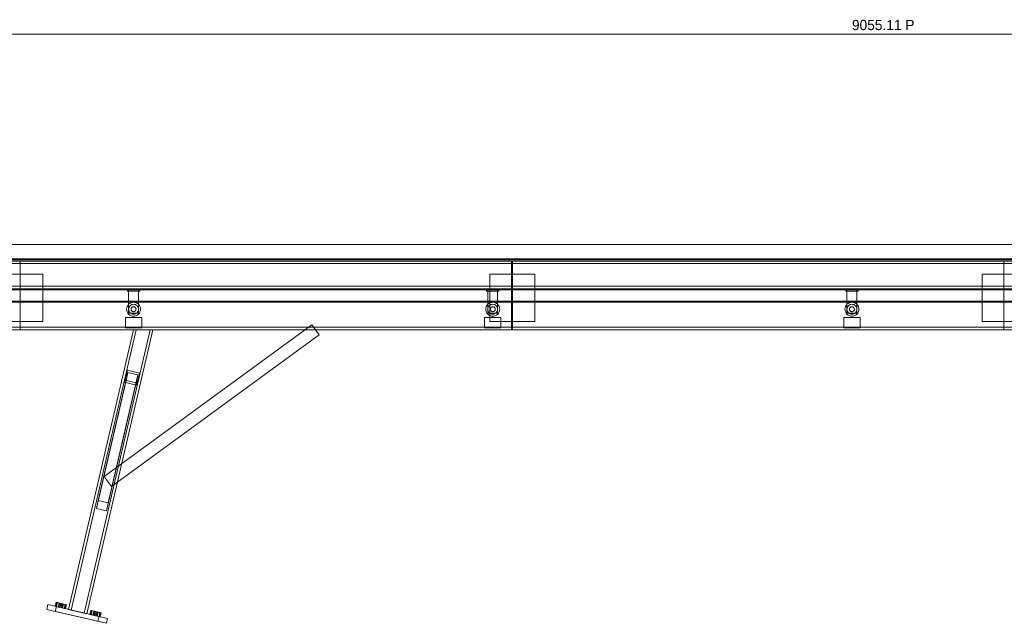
# Model space of a CAD drawing. Header units: millimetres. Extents: x -2233 to 61924, y -68080 to 6847.
# Tile 6 of 256: x 2499 to 4899, y -56835 to -55365. Entities that reach past the tile are written whole.
import ezdxf

# ---------------------------------------------------------------- set-up
doc = ezdxf.new("R2010")
doc.units = ezdxf.units.MM
doc.layers.add('COTAS_P', color=1, linetype='Continuous', lineweight=0)
doc.layers.add('R27_C10_CONJUNTO', color=7, linetype='Continuous', lineweight=0)
doc.dimstyles.new('R19_10', dxfattribs={"dimtxt": 25, "dimasz": 15, "dimexe": 15, "dimexo": 8, "dimgap": 10, "dimtad": 1, "dimtih": 1, "dimtoh": 1, "dimdsep": 46, "dimcen": 0.09, "dimadec": 0, "dimazin": 0, "dimtfac": 1, "dimtdec": 4, "dimtofl": 0, "dimtmove": 0, "dimatfit": 3, "dimfxl": 1, "dimtolj": 1, "dimtzin": 0, "dimarcsym": 0})

# ---------------------------------------------------------------- blocks, each defined once
blk = doc.blocks.new('DIM_R28_65')
at = {"layer": 'COTAS_P'}
for p, q in [((0, -55400), (15, -55395.5)), ((0, -56000), (0, -55400)), ((0, -55400), (9055.1, -55400)), ((0, -55400), (15, -55404.5)), ((9055.1, -55400), (9040.1, -55395.5)), ((9055.1, -55400), (9040.1, -55404.5)), ((9055.1, -56000), (9055.1, -55400))]:
    blk.add_line(p, q, dxfattribs=at)
blk.add_text('9055.11 P', height=25, dxfattribs=at).set_placement((4527.6, -55390))

msp = doc.modelspace()

# ---------------------------------------------------------------- linework, layer by layer
at = {"layer": 'R27_C10_CONJUNTO'}
for p, q in [((60, -55912), (8995.109, -55912)), ((0, -55947), (9055.109, -55947)), ((0, -55950), (9055.109, -55950)), ((9055.109, -55950), (0, -55950)), ((60, -55947), (8995.109, -55947)), ((70, -55950), (8985.109, -55950)), ((70, -55953), (8985.109, -55953)), ((100, -55953), (8955.109, -55953)), ((100, -55959), (8955.109, -55959)), ((2500, -55953), (3698, -55953)), ((2500, -55953), (2500, -56120)), ((2500, -55953), (2500, -55959)), ((2500, -55959), (3698, -55959)), ((3698, -56120), (3698, -55953)), ((3698, -55959), (3698, -55953)), ((3700, -55953), (4898, -55953)), ((3700, -55953), (3700, -56120)), ((3700, -55953), (3700, -55959)), ((3700, -55959), (4898, -55959)), ((4898, -56120), (4898, -55953)), ((4898, -55959), (4898, -55953)), ((2445, -55985), (2555, -55985)), ((2555, -56100), (2555, -55985)), ((3645, -55985), (3755, -55985)), ((3645, -55985), (3645, -56100)), ((3755, -56100), (3755, -55985)), ((4845, -55985), (4955, -55985)), ((4845, -55985), (4845, -56100)), ((-70, -56014), (9125.109, -56014)), ((-70, -56020), (9125.109, -56020)), ((-70, -56023), (9125.109, -56023)), ((2761.533, -56020), (2791.533, -56020)), ((2761.533, -56020), (2761.533, -56026)), ((2761.533, -56026), (2791.533, -56026)), ((2764.533, -56020), (2788.533, -56020)), ((2764.533, -56020), (2764.533, -56080)), ((2788.533, -56080), (2788.533, -56020)), ((2791.533, -56026), (2791.533, -56020)), ((3637.044, -56020), (3667.044, -56020)), ((3637.044, -56020), (3637.044, -56026)), ((3637.044, -56026), (3667.044, -56026)), ((3640.044, -56020), (3664.044, -56020)), ((3640.044, -56020), (3640.044, -56080)), ((3664.044, -56080), (3664.044, -56020)), ((3667.044, -56026), (3667.044, -56020)), ((4512.555, -56020), (4542.555, -56020)), ((4512.555, -56020), (4512.555, -56026)), ((4512.555, -56026), (4542.555, -56026)), ((4515.555, -56020), (4539.555, -56020)), ((4515.555, -56020), (4515.555, -56080)), ((4539.555, -56080), (4539.555, -56020)), ((4542.555, -56026), (4542.555, -56020)), ((0, -56050), (9055.109, -56050)), ((9055.109, -56050), (0, -56050)), ((0, -56053), (9055.109, -56053)), ((2759.859, -56066.683), (2760.827, -56063.494)), ((2760.827, -56063.494), (2762.398, -56060.555)), ((2762.398, -56060.555), (2764.512, -56057.979)), ((2764.512, -56057.979), (2767.088, -56055.865)), ((2765.446, -56065.408), (2766.555, -56063.333)), ((2766.555, -56063.333), (2768.047, -56061.515)), ((2767.088, -56055.865), (2770.027, -56054.294)), ((2768.047, -56061.515), (2769.866, -56060.022)), ((2769.866, -56060.022), (2771.941, -56058.913)), ((2770.027, -56054.294), (2773.216, -56053.327)), ((2771.941, -56058.913), (2774.192, -56058.231)), ((2773.216, -56053.327), (2776.533, -56053)), ((2774.192, -56058.231), (2776.533, -56058)), ((2775.362, -56064.115), (2776.533, -56064)), ((2776.533, -56053), (2779.849, -56053.327)), ((2776.533, -56058), (2778.874, -56058.231)), ((2776.533, -56064), (2777.703, -56064.115)), ((2778.874, -56058.231), (2781.125, -56058.913)), ((2779.849, -56053.327), (2783.038, -56054.294)), ((2781.125, -56058.913), (2783.2, -56060.022)), ((2783.038, -56054.294), (2785.977, -56055.865)), ((2783.2, -56060.022), (2785.018, -56061.515)), ((2785.018, -56061.515), (2786.51, -56063.333)), ((2785.977, -56055.865), (2788.554, -56057.979)), ((2786.51, -56063.333), (2787.619, -56065.408)), ((2788.554, -56057.979), (2790.668, -56060.555)), ((2790.668, -56060.555), (2792.239, -56063.494)), ((2792.239, -56063.494), (2793.206, -56066.683)), ((3635.37, -56066.683), (3636.338, -56063.494)), ((3636.338, -56063.494), (3637.909, -56060.555)), ((3637.909, -56060.555), (3640.023, -56057.979)), ((3640.023, -56057.979), (3642.599, -56055.865)), ((3640.957, -56065.408), (3642.066, -56063.333)), ((3642.066, -56063.333), (3643.558, -56061.515)), ((3642.599, -56055.865), (3645.538, -56054.294)), ((3643.558, -56061.515), (3645.377, -56060.022)), ((3645.377, -56060.022), (3647.451, -56058.913)), ((3645.538, -56054.294), (3648.727, -56053.327)), ((3647.451, -56058.913), (3649.703, -56058.231)), ((3648.727, -56053.327), (3652.044, -56053)), ((3649.703, -56058.231), (3652.044, -56058)), ((3650.873, -56064.115), (3652.044, -56064)), ((3652.044, -56053), (3655.36, -56053.327)), ((3652.044, -56058), (3654.385, -56058.231)), ((3652.044, -56064), (3653.214, -56064.115)), ((3654.385, -56058.231), (3656.636, -56058.913)), ((3655.36, -56053.327), (3658.549, -56054.294)), ((3656.636, -56058.913), (3658.71, -56060.022)), ((3658.549, -56054.294), (3661.488, -56055.865)), ((3658.71, -56060.022), (3660.529, -56061.515)), ((3660.529, -56061.515), (3662.021, -56063.333)), ((3661.488, -56055.865), (3664.064, -56057.979)), ((3662.021, -56063.333), (3663.13, -56065.408)), ((3664.064, -56057.979), (3666.179, -56060.555)), ((3666.179, -56060.555), (3667.75, -56063.494)), ((3667.75, -56063.494), (3668.717, -56066.683)), ((4510.881, -56066.683), (4511.849, -56063.494)), ((4511.849, -56063.494), (4513.42, -56060.555)), ((4513.42, -56060.555), (4515.534, -56057.979)), ((4515.534, -56057.979), (4518.11, -56055.865)), ((4516.468, -56065.408), (4517.577, -56063.333)), ((4517.577, -56063.333), (4519.069, -56061.515)), ((4518.11, -56055.865), (4521.049, -56054.294)), ((4519.069, -56061.515), (4520.888, -56060.022)), ((4520.888, -56060.022), (4522.962, -56058.913)), ((4521.049, -56054.294), (4524.238, -56053.327)), ((4522.962, -56058.913), (4525.213, -56058.231)), ((4524.238, -56053.327), (4527.555, -56053)), ((4525.213, -56058.231), (4527.555, -56058)), ((4526.384, -56064.115), (4527.555, -56064)), ((4527.555, -56053), (4530.871, -56053.327)), ((4527.555, -56058), (4529.896, -56058.231)), ((4527.555, -56064), (4528.725, -56064.115)), ((4529.896, -56058.231), (4532.147, -56058.913)), ((4530.871, -56053.327), (4534.06, -56054.294)), ((4532.147, -56058.913), (4534.221, -56060.022)), ((4534.06, -56054.294), (4536.999, -56055.865)), ((4534.221, -56060.022), (4536.04, -56061.515)), ((4536.04, -56061.515), (4537.532, -56063.333)), ((4536.999, -56055.865), (4539.575, -56057.979)), ((4537.532, -56063.333), (4538.641, -56065.408)), ((4539.575, -56057.979), (4541.69, -56060.555)), ((4541.69, -56060.555), (4543.26, -56063.494)), ((4543.26, -56063.494), (4544.228, -56066.683)), ((2759.533, -56070), (2759.859, -56066.683)), ((2759.859, -56073.317), (2759.533, -56070)), ((2760.827, -56076.506), (2759.859, -56073.317)), ((2762.398, -56079.445), (2760.827, -56076.506)), ((2764.512, -56082.021), (2762.398, -56079.445)), ((2767.088, -56084.135), (2764.512, -56082.021)), ((2764.533, -56070), (2764.763, -56067.659)), ((2764.763, -56072.341), (2764.533, -56070)), ((2764.533, -56080), (2788.533, -56080)), ((2764.763, -56067.659), (2765.446, -56065.408)), ((2765.446, -56074.592), (2764.763, -56072.341)), ((2766.555, -56076.667), (2765.446, -56074.592)), ((2768.047, -56078.485), (2766.555, -56076.667)), ((2770.027, -56085.706), (2767.088, -56084.135)), ((2769.866, -56079.978), (2768.047, -56078.485)), ((2771.941, -56081.087), (2769.866, -56079.978)), ((2773.216, -56086.673), (2770.027, -56085.706)), ((2770.533, -56070), (2770.648, -56068.829)), ((2770.648, -56071.171), (2770.533, -56070)), ((2770.648, -56068.829), (2770.989, -56067.704)), ((2770.989, -56072.296), (2770.648, -56071.171)), ((2770.989, -56067.704), (2771.544, -56066.667)), ((2771.544, -56073.333), (2770.989, -56072.296)), ((2771.544, -56066.667), (2772.29, -56065.757)), ((2772.29, -56074.243), (2771.544, -56073.333)), ((2774.192, -56081.769), (2771.941, -56081.087)), ((2772.29, -56065.757), (2773.199, -56065.011)), ((2773.199, -56074.989), (2772.29, -56074.243)), ((2773.199, -56065.011), (2774.237, -56064.457)), ((2774.237, -56075.543), (2773.199, -56074.989)), ((2776.533, -56087), (2773.216, -56086.673)), ((2776.533, -56082), (2774.192, -56081.769)), ((2774.237, -56064.457), (2775.362, -56064.115)), ((2775.362, -56075.885), (2774.237, -56075.543)), ((2776.533, -56076), (2775.362, -56075.885)), ((2777.703, -56075.885), (2776.533, -56076)), ((2778.874, -56081.769), (2776.533, -56082)), ((2779.849, -56086.673), (2776.533, -56087)), ((2777.703, -56064.115), (2778.829, -56064.457)), ((2778.829, -56075.543), (2777.703, -56075.885)), ((2778.829, -56064.457), (2779.866, -56065.011)), ((2779.866, -56074.989), (2778.829, -56075.543)), ((2781.125, -56081.087), (2778.874, -56081.769)), ((2783.038, -56085.706), (2779.849, -56086.673)), ((2779.866, -56065.011), (2780.775, -56065.757)), ((2780.775, -56074.243), (2779.866, -56074.989)), ((2780.775, -56065.757), (2781.522, -56066.667)), ((2781.522, -56073.333), (2780.775, -56074.243)), ((2783.2, -56079.978), (2781.125, -56081.087)), ((2781.522, -56066.667), (2782.076, -56067.704)), ((2782.076, -56072.296), (2781.522, -56073.333)), ((2782.076, -56067.704), (2782.417, -56068.829)), ((2782.417, -56071.171), (2782.076, -56072.296)), ((2782.417, -56068.829), (2782.533, -56070)), ((2782.533, -56070), (2782.417, -56071.171)), ((2785.977, -56084.135), (2783.038, -56085.706)), ((2785.018, -56078.485), (2783.2, -56079.978)), ((2786.51, -56076.667), (2785.018, -56078.485)), ((2788.554, -56082.021), (2785.977, -56084.135)), ((2787.619, -56074.592), (2786.51, -56076.667)), ((2787.619, -56065.408), (2788.302, -56067.659)), ((2788.302, -56072.341), (2787.619, -56074.592)), ((2788.302, -56067.659), (2788.533, -56070)), ((2788.533, -56070), (2788.302, -56072.341)), ((2790.668, -56079.445), (2788.554, -56082.021)), ((2792.239, -56076.506), (2790.668, -56079.445)), ((2793.206, -56073.317), (2792.239, -56076.506)), ((2793.206, -56066.683), (2793.533, -56070)), ((2793.533, -56070), (2793.206, -56073.317)), ((3635.044, -56070), (3635.37, -56066.683)), ((3635.37, -56073.317), (3635.044, -56070)), ((3636.338, -56076.506), (3635.37, -56073.317)), ((3637.909, -56079.445), (3636.338, -56076.506)), ((3640.023, -56082.021), (3637.909, -56079.445)), ((3642.599, -56084.135), (3640.023, -56082.021)), ((3640.044, -56070), (3640.274, -56067.659)), ((3640.274, -56072.341), (3640.044, -56070)), ((3640.044, -56080), (3664.044, -56080)), ((3640.274, -56067.659), (3640.957, -56065.408)), ((3640.957, -56074.592), (3640.274, -56072.341)), ((3642.066, -56076.667), (3640.957, -56074.592)), ((3643.558, -56078.485), (3642.066, -56076.667)), ((3645.538, -56085.706), (3642.599, -56084.135)), ((3645.377, -56079.978), (3643.558, -56078.485)), ((3647.451, -56081.087), (3645.377, -56079.978)), ((3648.727, -56086.673), (3645.538, -56085.706)), ((3646.044, -56070), (3646.159, -56068.829)), ((3646.159, -56071.171), (3646.044, -56070)), ((3646.159, -56068.829), (3646.5, -56067.704)), ((3646.5, -56072.296), (3646.159, -56071.171)), ((3646.5, -56067.704), (3647.055, -56066.667)), ((3647.055, -56073.333), (3646.5, -56072.296)), ((3647.055, -56066.667), (3647.801, -56065.757)), ((3647.801, -56074.243), (3647.055, -56073.333)), ((3649.703, -56081.769), (3647.451, -56081.087)), ((3647.801, -56065.757), (3648.71, -56065.011)), ((3648.71, -56074.989), (3647.801, -56074.243)), ((3648.71, -56065.011), (3649.748, -56064.457)), ((3649.748, -56075.543), (3648.71, -56074.989)), ((3652.044, -56087), (3648.727, -56086.673)), ((3652.044, -56082), (3649.703, -56081.769)), ((3649.748, -56064.457), (3650.873, -56064.115)), ((3650.873, -56075.885), (3649.748, -56075.543)), ((3652.044, -56076), (3650.873, -56075.885)), ((3653.214, -56075.885), (3652.044, -56076)), ((3654.385, -56081.769), (3652.044, -56082)), ((3655.36, -56086.673), (3652.044, -56087)), ((3653.214, -56064.115), (3654.34, -56064.457)), ((3654.34, -56075.543), (3653.214, -56075.885)), ((3654.34, -56064.457), (3655.377, -56065.011)), ((3655.377, -56074.989), (3654.34, -56075.543)), ((3656.636, -56081.087), (3654.385, -56081.769)), ((3658.549, -56085.706), (3655.36, -56086.673)), ((3655.377, -56065.011), (3656.286, -56065.757)), ((3656.286, -56074.243), (3655.377, -56074.989)), ((3656.286, -56065.757), (3657.032, -56066.667)), ((3657.032, -56073.333), (3656.286, -56074.243)), ((3658.71, -56079.978), (3656.636, -56081.087)), ((3657.032, -56066.667), (3657.587, -56067.704)), ((3657.587, -56072.296), (3657.032, -56073.333)), ((3657.587, -56067.704), (3657.928, -56068.829)), ((3657.928, -56071.171), (3657.587, -56072.296)), ((3657.928, -56068.829), (3658.044, -56070)), ((3658.044, -56070), (3657.928, -56071.171)), ((3661.488, -56084.135), (3658.549, -56085.706)), ((3660.529, -56078.485), (3658.71, -56079.978)), ((3662.021, -56076.667), (3660.529, -56078.485)), ((3664.064, -56082.021), (3661.488, -56084.135)), ((3663.13, -56074.592), (3662.021, -56076.667)), ((3663.13, -56065.408), (3663.813, -56067.659)), ((3663.813, -56072.341), (3663.13, -56074.592)), ((3663.813, -56067.659), (3664.044, -56070)), ((3664.044, -56070), (3663.813, -56072.341)), ((3666.179, -56079.445), (3664.064, -56082.021)), ((3667.75, -56076.506), (3666.179, -56079.445)), ((3668.717, -56073.317), (3667.75, -56076.506)), ((3668.717, -56066.683), (3669.044, -56070)), ((3669.044, -56070), (3668.717, -56073.317)), ((4510.555, -56070), (4510.881, -56066.683)), ((4510.881, -56073.317), (4510.555, -56070)), ((4511.849, -56076.506), (4510.881, -56073.317)), ((4513.42, -56079.445), (4511.849, -56076.506)), ((4515.534, -56082.021), (4513.42, -56079.445)), ((4518.11, -56084.135), (4515.534, -56082.021)), ((4515.555, -56070), (4515.785, -56067.659)), ((4515.785, -56072.341), (4515.555, -56070)), ((4515.555, -56080), (4539.555, -56080)), ((4515.785, -56067.659), (4516.468, -56065.408)), ((4516.468, -56074.592), (4515.785, -56072.341)), ((4517.577, -56076.667), (4516.468, -56074.592)), ((4519.069, -56078.485), (4517.577, -56076.667)), ((4521.049, -56085.706), (4518.11, -56084.135)), ((4520.888, -56079.978), (4519.069, -56078.485)), ((4522.962, -56081.087), (4520.888, -56079.978)), ((4524.238, -56086.673), (4521.049, -56085.706)), ((4521.555, -56070), (4521.67, -56068.829)), ((4521.67, -56071.171), (4521.555, -56070)), ((4521.67, -56068.829), (4522.011, -56067.704)), ((4522.011, -56072.296), (4521.67, -56071.171)), ((4522.011, -56067.704), (4522.566, -56066.667)), ((4522.566, -56073.333), (4522.011, -56072.296)), ((4522.566, -56066.667), (4523.312, -56065.757)), ((4523.312, -56074.243), (4522.566, -56073.333)), ((4525.213, -56081.769), (4522.962, -56081.087)), ((4523.312, -56065.757), (4524.221, -56065.011)), ((4524.221, -56074.989), (4523.312, -56074.243)), ((4524.221, -56065.011), (4525.258, -56064.457)), ((4525.258, -56075.543), (4524.221, -56074.989)), ((4527.555, -56087), (4524.238, -56086.673)), ((4527.555, -56082), (4525.213, -56081.769)), ((4525.258, -56064.457), (4526.384, -56064.115)), ((4526.384, -56075.885), (4525.258, -56075.543)), ((4527.555, -56076), (4526.384, -56075.885)), ((4528.725, -56075.885), (4527.555, -56076)), ((4529.896, -56081.769), (4527.555, -56082)), ((4530.871, -56086.673), (4527.555, -56087)), ((4528.725, -56064.115), (4529.851, -56064.457)), ((4529.851, -56075.543), (4528.725, -56075.885)), ((4529.851, -56064.457), (4530.888, -56065.011)), ((4530.888, -56074.989), (4529.851, -56075.543)), ((4532.147, -56081.087), (4529.896, -56081.769)), ((4534.06, -56085.706), (4530.871, -56086.673)), ((4530.888, -56065.011), (4531.797, -56065.757)), ((4531.797, -56074.243), (4530.888, -56074.989)), ((4531.797, -56065.757), (4532.543, -56066.667)), ((4532.543, -56073.333), (4531.797, -56074.243)), ((4534.221, -56079.978), (4532.147, -56081.087)), ((4532.543, -56066.667), (4533.098, -56067.704)), ((4533.098, -56072.296), (4532.543, -56073.333)), ((4533.098, -56067.704), (4533.439, -56068.829)), ((4533.439, -56071.171), (4533.098, -56072.296)), ((4533.439, -56068.829), (4533.555, -56070)), ((4533.555, -56070), (4533.439, -56071.171)), ((4536.999, -56084.135), (4534.06, -56085.706)), ((4536.04, -56078.485), (4534.221, -56079.978)), ((4537.532, -56076.667), (4536.04, -56078.485)), ((4539.575, -56082.021), (4536.999, -56084.135)), ((4538.641, -56074.592), (4537.532, -56076.667)), ((4538.641, -56065.408), (4539.324, -56067.659)), ((4539.324, -56072.341), (4538.641, -56074.592)), ((4539.324, -56067.659), (4539.555, -56070)), ((4539.555, -56070), (4539.324, -56072.341)), ((4541.69, -56079.445), (4539.575, -56082.021)), ((4543.26, -56076.506), (4541.69, -56079.445)), ((4544.228, -56073.317), (4543.26, -56076.506)), ((4544.228, -56066.683), (4544.555, -56070)), ((4544.555, -56070), (4544.228, -56073.317)), ((2445, -56100), (2555, -56100)), ((2705.116, -56478.027), (3211.144, -56107.893)), ((2756.533, -56090), (2796.533, -56090)), ((2756.533, -56090), (2756.533, -56115)), ((2796.533, -56115), (2796.533, -56090)), ((3211.144, -56107.893), (3228.856, -56132.107)), ((3632.044, -56090), (3672.044, -56090)), ((3632.044, -56090), (3632.044, -56115)), ((3645, -56100), (3755, -56100)), ((3672.044, -56115), (3672.044, -56090)), ((4507.555, -56090), (4547.555, -56090)), ((4507.555, -56090), (4507.555, -56115)), ((4547.555, -56115), (4547.555, -56090)), ((4845, -56100), (4955, -56100)), ((-70, -56114), (9125.109, -56114)), ((-70, -56120), (9125.109, -56120)), ((2500, -56120), (3698, -56120)), ((2617.973, -56801.497), (2776.371, -56120)), ((2624.378, -56802.985), (2783.122, -56120)), ((2656.404, -56810.429), (2816.878, -56120)), ((2823.629, -56120), (2662.81, -56811.918)), ((2722.827, -56502.241), (3228.856, -56132.107)), ((2756.533, -56115), (2796.533, -56115)), ((2783.122, -56120), (2776.371, -56120)), ((2776.371, -56120), (2816.878, -56120)), ((2823.629, -56120), (2783.122, -56120)), ((2816.878, -56120), (2823.629, -56120)), ((3632.044, -56115), (3672.044, -56115)), ((3700, -56120), (4898, -56120)), ((4507.555, -56115), (4547.555, -56115)), ((2762.888, -56224.456), (2690.443, -56536.148)), ((2714.794, -56541.808), (2787.239, -56230.116)), ((2761.618, -56218.878), (2754.827, -56248.099)), ((2758.427, -56243.653), (2762.888, -56224.456)), ((2790.839, -56225.67), (2761.618, -56218.878)), ((2762.888, -56224.456), (2787.239, -56230.116)), ((2787.239, -56230.116), (2782.778, -56249.312)), ((2784.048, -56254.891), (2790.839, -56225.67)), ((2685.981, -56555.344), (2758.427, -56243.653)), ((2710.332, -56561.004), (2782.778, -56249.312)), ((2754.827, -56248.099), (2784.048, -56254.891)), ((2782.778, -56249.312), (2758.427, -56243.653)), ((2705.116, -56478.027), (2722.827, -56502.241)), ((2690.443, -56536.148), (2685.981, -56555.344)), ((2714.794, -56541.808), (2690.443, -56536.148)), ((2710.332, -56561.004), (2714.794, -56541.808)), ((2685.981, -56555.344), (2710.332, -56561.004)), ((2564.815, -56801.461), (2567.532, -56789.773)), ((2689.717, -56830.492), (2564.815, -56801.461)), ((2564.815, -56801.461), (2585.632, -56806.3)), ((2588.349, -56794.611), (2567.532, -56789.773)), ((2567.532, -56789.773), (2692.434, -56818.803)), ((2587.57, -56784.164), (2585.306, -56793.904)), ((2587.357, -56794.381), (2585.306, -56793.904)), ((2585.306, -56793.904), (2589.021, -56794.767)), ((2585.632, -56806.3), (2588.349, -56794.611)), ((2585.632, -56806.3), (2710.534, -56835.33)), ((2587.357, -56794.381), (2589.621, -56784.64)), ((2593.121, -56795.72), (2587.357, -56794.381)), ((2587.57, -56784.164), (2589.621, -56784.64)), ((2591.285, -56785.027), (2587.57, -56784.164)), ((2713.251, -56823.642), (2588.349, -56794.611)), ((2589.021, -56794.767), (2591.285, -56785.027)), ((2589.021, -56794.767), (2594.785, -56796.107)), ((2589.621, -56784.64), (2595.385, -56785.98)), ((2597.049, -56786.367), (2591.285, -56785.027)), ((2593.121, -56795.72), (2595.385, -56785.98)), ((2596.836, -56796.584), (2593.121, -56795.72)), ((2594.785, -56796.107), (2597.049, -56786.367)), ((2594.785, -56796.107), (2596.836, -56796.584)), ((2595.385, -56785.98), (2599.1, -56786.843)), ((2596.836, -56796.584), (2599.1, -56786.843)), ((2599.1, -56786.843), (2597.049, -56786.367)), ((2601.662, -56787.439), (2599.398, -56797.179)), ((2601.448, -56797.656), (2599.398, -56797.179)), ((2599.398, -56797.179), (2603.112, -56798.043)), ((2601.448, -56797.656), (2603.712, -56787.915)), ((2607.213, -56798.996), (2601.448, -56797.656)), ((2601.662, -56787.439), (2603.712, -56787.915)), ((2605.376, -56788.302), (2601.662, -56787.439)), ((2603.112, -56798.043), (2605.376, -56788.302)), ((2603.112, -56798.043), (2608.877, -56799.383)), ((2603.712, -56787.915), (2609.477, -56789.255)), ((2611.141, -56789.642), (2605.376, -56788.302)), ((2607.213, -56798.996), (2609.477, -56789.255)), ((2610.927, -56799.859), (2607.213, -56798.996)), ((2608.877, -56799.383), (2611.141, -56789.642)), ((2608.877, -56799.383), (2610.927, -56799.859)), ((2609.477, -56789.255), (2613.191, -56790.119)), ((2610.927, -56799.859), (2613.191, -56790.119)), ((2613.191, -56790.119), (2611.141, -56789.642)), ((2656.404, -56810.429), (2617.973, -56801.497)), ((2617.973, -56801.497), (2624.378, -56802.985)), ((2624.378, -56802.985), (2662.81, -56811.918)), ((2672.119, -56803.815), (2669.855, -56813.555)), ((2671.906, -56814.032), (2674.17, -56804.292)), ((2672.119, -56803.815), (2674.17, -56804.292)), ((2675.834, -56804.678), (2672.119, -56803.815)), ((2673.57, -56814.419), (2675.834, -56804.678)), ((2674.17, -56804.292), (2679.934, -56805.632)), ((2681.598, -56806.018), (2675.834, -56804.678)), ((2677.67, -56815.372), (2679.934, -56805.632)), ((2679.334, -56815.759), (2681.598, -56806.018)), ((2679.934, -56805.632), (2683.649, -56806.495)), ((2681.385, -56816.235), (2683.649, -56806.495)), ((2683.649, -56806.495), (2681.598, -56806.018)), ((2686.211, -56807.09), (2683.947, -56816.831)), ((2685.997, -56817.307), (2688.261, -56807.567)), ((2686.211, -56807.09), (2688.261, -56807.567)), ((2689.925, -56807.954), (2686.211, -56807.09)), ((2687.661, -56817.694), (2689.925, -56807.954)), ((2688.261, -56807.567), (2694.026, -56808.907)), ((2695.69, -56809.294), (2689.925, -56807.954)), ((2662.81, -56811.918), (2656.404, -56810.429)), ((2671.906, -56814.032), (2669.855, -56813.555)), ((2669.855, -56813.555), (2673.57, -56814.419)), ((2677.67, -56815.372), (2671.906, -56814.032)), ((2673.57, -56814.419), (2679.334, -56815.759)), ((2681.385, -56816.235), (2677.67, -56815.372)), ((2679.334, -56815.759), (2681.385, -56816.235)), ((2685.997, -56817.307), (2683.947, -56816.831)), ((2683.947, -56816.831), (2687.661, -56817.694)), ((2691.762, -56818.647), (2685.997, -56817.307)), ((2687.661, -56817.694), (2693.426, -56819.034)), ((2689.717, -56830.492), (2692.434, -56818.803)), ((2710.534, -56835.33), (2689.717, -56830.492)), ((2691.762, -56818.647), (2694.026, -56808.907)), ((2695.476, -56819.51), (2691.762, -56818.647)), ((2692.434, -56818.803), (2713.251, -56823.642)), ((2693.426, -56819.034), (2695.69, -56809.294)), ((2693.426, -56819.034), (2695.476, -56819.51)), ((2694.026, -56808.907), (2697.74, -56809.77)), ((2695.476, -56819.51), (2697.74, -56809.77)), ((2697.74, -56809.77), (2695.69, -56809.294)), ((2713.251, -56823.642), (2710.534, -56835.33))]:
    msp.add_line(p, q, dxfattribs=at)

# ---------------------------------------------------------------- dimensions: what is measured, and where the dimension line sits
at = {"layer": 'COTAS_P'}
dim = msp.add_aligned_dim(p1=(0, -56000), p2=(9055.109, -56000), distance=600, text='<> P', dimstyle='R19_10', dxfattribs=at)
dim.commit()
dim.dimension.update_dxf_attribs({"geometry": 'DIM_R28_65', "text_midpoint": (4527.555, -55400)})

doc.saveas('drawing.dxf')
